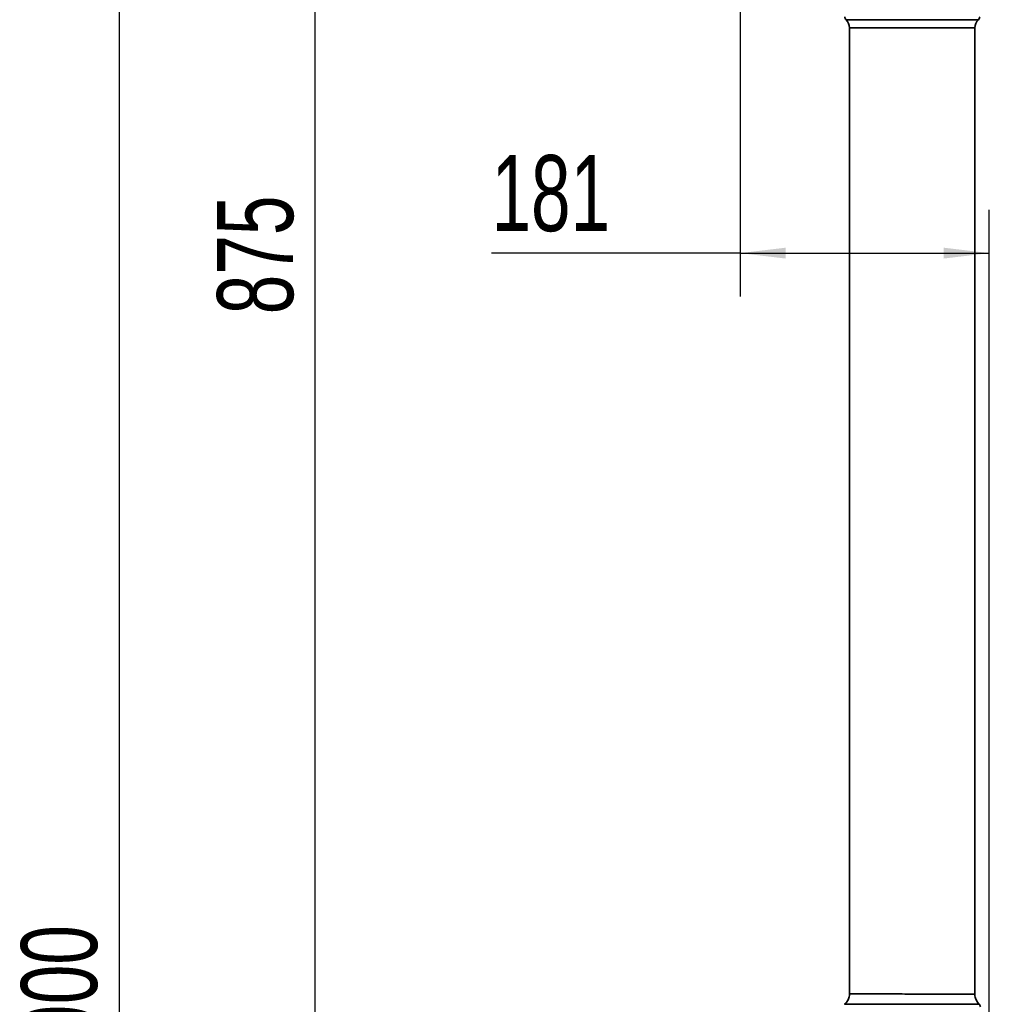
# Model space of a CAD drawing. Header units: millimetres. Extents: x -71 to 231, y 92 to 236.
# Tile 18 of 24: x 178 to 223, y 166 to 211. Entities that reach past the tile are written whole.
import ezdxf

# ---------------------------------------------------------------- set-up
doc = ezdxf.new("R2010")
doc.units = ezdxf.units.MM
doc.layers.add('10', color=7, linetype='Continuous')
doc.styles.add('SLDTEXTSTYLE0', font='TXT', dxfattribs={"width": 0.7})
doc.dimstyles.new('SLDDIMSTYLE0', dxfattribs={"dimtxt": 3.5, "dimasz": 2.1, "dimexe": 0, "dimexo": 0.0625, "dimgap": 0.875, "dimtad": 2, "dimdec": 3, "dimlfac": 15.77, "dimrnd": 1e-09, "dimzin": 12, "dimdsep": 46, "dimtxsty": 'SLDTEXTSTYLE0', "dimsah": 1, "dimcen": 0.09, "dimadec": 0, "dimazin": 3, "dimtfac": 1, "dimtdec": 3, "dimtofl": 0, "dimtmove": 0, "dimatfit": 3, "dimfxl": 0, "dimfrac": 2, "dimtolj": 1, "dimtzin": 12, "dimarcsym": 0})
doc.dimstyles.new('SLDDIMSTYLE1', dxfattribs={"dimtxt": 3.5, "dimasz": 2.1, "dimexe": 0, "dimexo": 0.0625, "dimgap": 0.875, "dimtad": 2, "dimdec": 1, "dimlfac": 15.77, "dimrnd": 1e-09, "dimzin": 12, "dimdsep": 46, "dimtxsty": 'SLDTEXTSTYLE0', "dimsah": 1, "dimcen": 0.09, "dimadec": 0, "dimazin": 3, "dimtfac": 1, "dimtdec": 3, "dimtofl": 0, "dimtmove": 0, "dimatfit": 3, "dimfxl": 0, "dimfrac": 2, "dimtolj": 1, "dimtzin": 12, "dimarcsym": 0})

# ---------------------------------------------------------------- blocks, each defined once
blk = doc.blocks.new('_D_2')
at = {"layer": '10'}
for p, q in [((213.448, 215.894), (190.001, 215.894)), ((192.001, 160.409), (192.001, 215.894)), ((212.141, 160.409), (190.001, 160.409))]:
    blk.add_line(p, q, dxfattribs=at)
for points in [[(192.001, 215.894), (191.751, 213.794), (192.251, 213.794)], [(192.001, 160.409), (192.251, 162.509), (191.751, 162.509)]]:
    blk.add_solid(points, dxfattribs=at)
at = {"layer": '10', "insert": (187.489, 197.531), "char_height": 3.5, "attachment_point": 1, "rotation": 90, "style": 'SLDTEXTSTYLE0'}
blk.add_mtext('875', dxfattribs=at)
blk = doc.blocks.new('_D_5')
at = {"layer": '10'}
for p, q in [((211.567, 217.413), (211.567, 198.346)), ((223.044, 99.295), (223.044, 202.346)), ((211.567, 200.346), (200.119, 200.346)), ((211.567, 200.346), (223.044, 200.346))]:
    blk.add_line(p, q, dxfattribs=at)
for points in [[(211.567, 200.346), (213.667, 200.096), (213.667, 200.596)], [(223.044, 200.346), (220.944, 200.596), (220.944, 200.096)]]:
    blk.add_solid(points, dxfattribs=at)
at = {"layer": '10', "insert": (200.119, 204.858), "char_height": 3.5, "attachment_point": 1, "style": 'SLDTEXTSTYLE0'}
blk.add_mtext('181', dxfattribs=at)
blk = doc.blocks.new('_D_6')
at = {"layer": '10'}
for p, q in [((205.521, 223.82), (180.972, 223.82)), ((182.972, 223.82), (182.972, 103.339)), ((213.073, 103.339), (180.972, 103.339))]:
    blk.add_line(p, q, dxfattribs=at)
for points in [[(182.972, 223.82), (182.722, 221.72), (183.222, 221.72)], [(182.972, 103.339), (183.222, 105.439), (182.722, 105.439)]]:
    blk.add_solid(points, dxfattribs=at)
at = {"layer": '10', "insert": (178.46, 162.13), "char_height": 3.5, "attachment_point": 1, "rotation": 90, "style": 'SLDTEXTSTYLE0'}
blk.add_mtext('1900', dxfattribs=at)

msp = doc.modelspace()

# ---------------------------------------------------------------- linework, layer by layer
at = {"color": 7, "linetype": 'Continuous', "lineweight": 35}
for p, q in [((222.53989, 211.089857), (216.446617, 211.089857)), ((216.608028, 210.718762), (216.608028, 166.261528)), ((222.378478, 210.718762), (216.608028, 210.718762)), ((222.378478, 166.243344), (222.378478, 210.718762))]:
    msp.add_line(p, q, dxfattribs=at)
for centre, radius, start, end in [((216.576322, 211.229018), 0.190235, 180, 227.0141139), ((222.410184, 211.229018), 0.190235, 312.9858861, 0), ((216.100736, 210.718762), 0.507292, 0, 47.0141139), ((222.885771, 210.718762), 0.507292, 132.9858861, 180)]:
    msp.add_arc(centre, radius, start, end, dxfattribs=at)
for points, knots in [([(216.606335, 166.261436), (216.606994, 166.25052), (216.609887, 166.202559), (216.59483, 166.119975), (216.563788, 166.019624), (216.518464, 165.930678), (216.46308, 165.854638), (216.415202, 165.80228), (216.384103, 165.778488), (216.37655, 165.77271)], [0, 0, 0, 0, 0.0586253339, 0.257564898, 0.4447540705, 0.6219656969, 0.7899849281, 0.9489934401, 1, 1, 1, 1]), ([(216.608028, 166.261528), (216.611732, 166.26152), (216.619189, 166.261502), (216.687858, 166.260875), (216.822853, 166.258682), (217.049298, 166.255613), (217.34715, 166.25286), (217.703054, 166.25069), (218.113225, 166.248931), (218.558703, 166.24753), (219.034884, 166.246394), (219.519722, 166.245487), (220.008219, 166.2448), (220.477755, 166.244237), (220.923495, 166.243783), (221.32479, 166.243448), (221.677535, 166.243234), (221.965283, 166.243151), (222.185496, 166.243179), (222.309184, 166.243272), (222.368857, 166.243316), (222.375046, 166.243334), (222.378123, 166.243343)], [0, 0, 0, 0, 0.036732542, 0.073964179, 0.12692271, 0.181417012, 0.234377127, 0.288873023, 0.341834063, 0.396330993, 0.449291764, 0.503788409, 0.556749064, 0.611245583, 0.664206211, 0.7187027, 0.771663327, 0.826159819, 0.879120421, 0.933616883, 0.966993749, 1, 1, 1, 1]), ([(222.573824, 165.786004), (222.571299, 165.788139), (222.543519, 165.811636), (222.499184, 165.867623), (222.44422, 165.954214), (222.405043, 166.051818), (222.38116, 166.149359), (222.38048, 166.214144), (222.380172, 166.243436)], [0, 0, 0, 0, 0.019414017, 0.213576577, 0.41497827, 0.62057412, 0.828444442, 1, 1, 1, 1]), ([(216.377454, 165.772389), (216.381218, 165.772409), (216.388759, 165.772448), (216.448368, 165.772877), (216.558677, 165.77402), (216.748009, 165.775969), (217.002755, 165.777811), (217.271472, 165.779161), (217.530945, 165.780152), (217.815545, 165.780981), (218.122816, 165.781673), (218.448293, 165.782265), (218.786232, 165.782774), (219.132521, 165.783214), (219.482358, 165.783587), (219.831851, 165.783901), (220.17637, 165.784166), (220.511704, 165.78439), (220.833922, 165.784577), (221.138335, 165.784732), (221.421766, 165.784854), (221.681028, 165.784945), (221.911827, 165.785004), (222.11227, 165.785035), (222.279892, 165.785041), (222.411559, 165.785027), (222.505776, 165.785003), (222.564398, 165.784978), (222.570398, 165.784976), (222.573324, 165.784975)], [0, 0, 0, 0, 0.03523189, 0.070574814, 0.105801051, 0.158629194, 0.211464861, 0.247363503, 0.283373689, 0.319270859, 0.355523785, 0.391893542, 0.428145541, 0.464144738, 0.500259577, 0.536258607, 0.572117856, 0.608091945, 0.643950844, 0.679708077, 0.715579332, 0.751336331, 0.78707625, 0.822930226, 0.858670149, 0.894399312, 0.930242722, 0.965971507, 1, 1, 1, 1]), ([(222.63214, 165.648441), (222.632467, 165.651062), (222.63527, 165.673486), (222.623378, 165.712557), (222.601968, 165.75628), (222.581744, 165.77656), (222.573339, 165.784988)], [0, 0, 0, 0, 0.051680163, 0.442186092, 0.768175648, 1, 1, 1, 1])]:
    msp.add_open_spline(points, degree=3, knots=knots, dxfattribs=at)

# ---------------------------------------------------------------- dimensions: what is measured, and where the dimension line sits
at = {"layer": '10'}
for base, p1, p2, picture, middle in [((182.971806, 103.338571), (205.521154, 223.820498), (213.073347, 103.338571), '_D_6', (182.971806, 165.199837)), ((192.001131, 215.894056), (212.141319, 160.408957), (213.447597, 215.894056), '_D_2', (192.001131, 199.830112))]:
    dim = msp.add_linear_dim(base=base, p1=p1, p2=p2, angle=90, dimstyle='SLDDIMSTYLE0', dxfattribs=at)
    dim.commit()
    dim.dimension.update_dxf_attribs({"geometry": picture, "text_midpoint": middle, "dimtype": 160})
dim = msp.add_linear_dim(base=(223.044178, 200.346048), p1=(211.566811, 217.413396), p2=(223.044178, 99.295451), dimstyle='SLDDIMSTYLE1', dxfattribs=at)
dim.commit()
dim.dimension.update_dxf_attribs({"geometry": '_D_5', "text_midpoint": (202.420334, 200.346048), "dimtype": 160})

doc.saveas('drawing.dxf')
